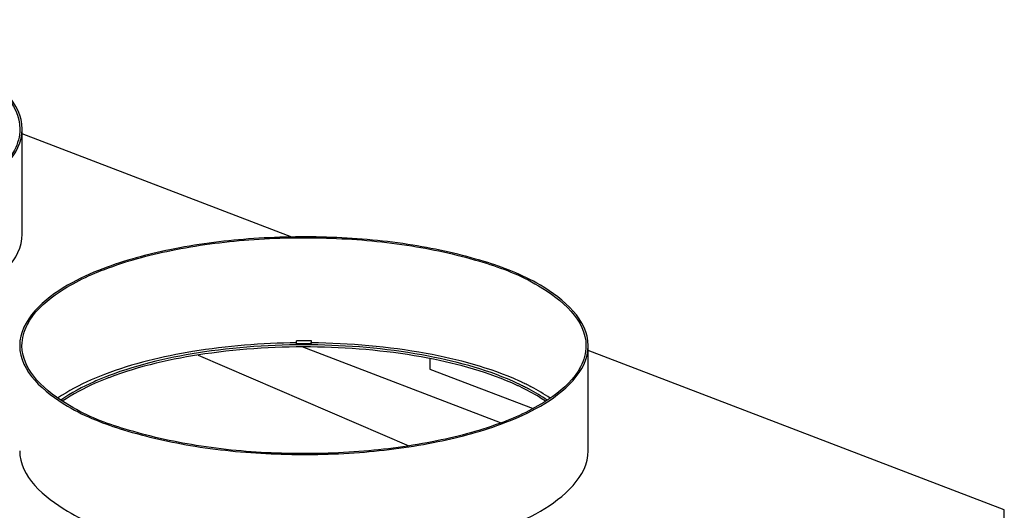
# Model space of a CAD drawing. Header units: millimetres. Extents: x 0 to 561, y -33 to 297.
# Tile 5 of 10: x 64 to 103, y 74 to 93. Entities that reach past the tile are written whole.
import ezdxf

# ---------------------------------------------------------------- set-up
doc = ezdxf.new("R2010")
doc.units = ezdxf.units.MM
doc.header["$LTSCALE"] = 23.1
doc.layers.get('0').update_dxf_attribs({"linetype": 'CONTINUOUS'})
doc.layers.add('AXES_REF', color=7, linetype='CONTINUOUS')

msp = doc.modelspace()

# ---------------------------------------------------------------- linework, layer by layer
at = {"color": 7, "linetype": 'Continuous'}
for p, q in [((74.739436, 84.621759), (64.071995, 88.704011)), ((83.006848, 77.263257), (75.147586, 80.270866)), ((71.033112, 79.951969), (79.367206, 76.356906)), ((102.938188, 73.830563), (86.473138, 80.131465)), ((80.208241, 79.811175), (80.208241, 79.398915)), ((80.208241, 79.398915), (84.293398, 77.835593)), ((102.938188, 72.6732), (102.938188, 73.830563))]:
    msp.add_line(p, q, dxfattribs=at)
at = {"layer": 'AXES_REF', "color": 7, "linetype": 'Continuous'}
for p, q in [((64.071995, 84.737018), (64.071995, 88.894476)), ((74.933359, 80.399325), (74.931003, 80.516904)), ((74.931003, 80.433755), (74.931003, 80.516904)), ((74.933359, 80.399325), (74.931003, 80.433755)), ((75.512917, 80.399325), (75.515273, 80.516904)), ((75.512917, 80.399325), (75.515273, 80.433755)), ((75.515273, 80.433755), (75.515273, 80.516904)), ((86.473138, 76.164471), (86.473138, 80.321929)), ((83.886159, 78.856817), (83.871341, 78.863784))]:
    msp.add_line(p, q, dxfattribs=at)
for centre, radius, start, end in [((75.223138, 51.36368), 29.154688, 89.4258773, 90.5741227), ((75.223138, 51.481208), 28.919569, 89.4258773, 90.5741227), ((71.880733, 67.628624), 12.312118, 110.9409211, 111.0889991), ((71.916185, 67.452843), 12.411302, 110.8128858, 110.9409352), ((79.582822, 69.937394), 9.712329, 64.5065445, 65.1649057), ((79.589863, 70.035183), 9.696085, 64.6726266, 64.9371801), ((79.665937, 70.195759), 9.5184, 64.2736357, 64.6730392), ((79.49343, 69.527597), 10.311676, 65.3941152, 65.637875), ((79.568021, 69.690328), 10.132664, 65.0312374, 65.3944614), ((79.742473, 70.354755), 9.341942, 64.0021032, 64.2732323), ((79.897908, 70.671528), 8.98909, 62.890032, 64.0075396), ((79.632835, 69.829728), 9.978933, 64.8654502, 65.0307314), ((79.808758, 70.201119), 9.567983, 63.6677078, 64.776489), ((79.974825, 70.538664), 9.1918, 63.3854516, 63.6621508), ((80.056563, 70.701619), 9.009494, 62.9652715, 63.3859276), ((80.138634, 70.862611), 8.82879, 62.6805819, 62.9648059), ((80.056309, 70.982718), 8.639905, 62.582999, 62.8846465), ((80.140055, 71.143979), 8.458196, 62.1176879, 62.5835751), ((80.224157, 71.303114), 8.278204, 61.8066659, 62.1171246), ((80.193862, 70.969593), 8.708393, 62.4859317, 62.6803749)]:
    msp.add_arc(centre, radius, start, end, dxfattribs=at)
for points, knots in [([(64.071966, 88.894476), (64.071968, 89.911851), (62.355361, 91.380059), (59.841034, 92.319281), (57.026612, 92.957375), (53.901939, 93.237855), (50.675524, 93.181859), (47.632482, 92.78051), (45.725198, 92.267105), (44.867044, 91.938704)], [0, 0, 0, 0, 0.146926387, 0.262779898, 0.402636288, 0.557507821, 0.716271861, 0.867303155, 1, 1, 1, 1]), ([(44.930684, 91.91435), (45.781972, 92.240124), (47.673998, 92.749422), (50.692696, 93.14756), (53.893299, 93.203108), (56.992975, 92.924872), (59.784881, 92.291882), (62.279094, 91.360174), (63.981969, 89.903712), (63.981967, 88.894476)], [0, 0, 0, 0, 0.132696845, 0.283728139, 0.442492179, 0.597363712, 0.737220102, 0.853073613, 1, 1, 1, 1]), ([(63.981967, 88.894476), (63.981966, 88.6077), (63.7416, 87.778253), (62.547951, 86.683012), (61.396762, 86.136148), (60.713307, 85.874601)], [0, 0, 0, 0, 0.184179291, 0.530013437, 1, 1, 1, 1]), ([(60.776947, 85.850248), (61.257544, 86.034164), (62.604579, 86.618176), (64.071965, 87.877115), (64.071966, 88.894476)], [0, 0, 0, 0, 0.335903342, 1, 1, 1, 1]), ([(60.776947, 81.69279), (61.257584, 81.876722), (62.604706, 82.460749), (64.072072, 83.71992), (64.071982, 84.737322)], [0, 0, 0, 0, 0.335913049, 1, 1, 1, 1]), ([(86.473109, 80.321929), (86.473111, 81.339305), (84.756504, 82.807513), (82.242176, 83.746735), (79.427755, 84.384829), (76.303082, 84.665309), (73.076667, 84.609313), (70.033625, 84.207964), (68.12634, 83.694559), (67.268187, 83.366157)], [0, 0, 0, 0, 0.146926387, 0.262779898, 0.402636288, 0.557507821, 0.716271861, 0.867303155, 1, 1, 1, 1]), ([(67.331826, 83.341804), (68.183115, 83.667578), (70.075141, 84.176876), (73.093839, 84.575014), (76.294442, 84.630562), (79.394118, 84.352325), (82.186024, 83.719336), (84.680237, 82.787628), (86.383111, 81.331166), (86.383109, 80.321929)], [0, 0, 0, 0, 0.132696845, 0.283728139, 0.442492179, 0.597363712, 0.737220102, 0.853073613, 1, 1, 1, 1]), ([(67.268187, 83.366157), (66.78759, 83.182241), (65.440554, 82.598229), (63.973169, 81.33929), (63.973167, 80.321929)], [0, 0, 0, 0, 0.335903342, 1, 1, 1, 1]), ([(64.063167, 80.321929), (64.063167, 80.608705), (64.303534, 81.438152), (65.497182, 82.533393), (66.648371, 83.080257), (67.331826, 83.341804)], [0, 0, 0, 0, 0.184179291, 0.530013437, 1, 1, 1, 1]), ([(63.973167, 80.321929), (63.973165, 79.304554), (65.689772, 77.836346), (68.2041, 76.897124), (71.018522, 76.25903), (74.143194, 75.97855), (77.369609, 76.034545), (80.412651, 76.435894), (82.319936, 76.9493), (83.178089, 77.277701)], [0, 0, 0, 0, 0.146926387, 0.262779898, 0.402636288, 0.557507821, 0.716271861, 0.867303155, 1, 1, 1, 1]), ([(83.11445, 77.302055), (82.263161, 76.976281), (80.371135, 76.466983), (77.352438, 76.068845), (74.151834, 76.013297), (71.052158, 76.291533), (68.260252, 76.924522), (65.766039, 77.856231), (64.063165, 79.312693), (64.063167, 80.321929)], [0, 0, 0, 0, 0.132696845, 0.283728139, 0.442492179, 0.597363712, 0.737220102, 0.853073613, 1, 1, 1, 1]), ([(74.931003, 80.433755), (73.555183, 80.419968), (70.978902, 80.215949), (68.45297, 79.613389), (67.331826, 79.184346)], [0, 0, 0, 0, 0.534051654, 1, 1, 1, 1]), ([(83.697238, 78.818322), (82.57888, 79.341322), (79.939302, 80.066627), (75.743836, 80.4628), (71.462218, 80.216764), (68.701171, 79.59472), (67.480319, 79.12752)], [0, 0, 0, 0, 0.224107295, 0.491001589, 0.762716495, 1, 1, 1, 1]), ([(83.662078, 78.75153), (82.54443, 79.268835), (79.913788, 79.986961), (75.735128, 80.37875), (71.47259, 80.134002), (68.723539, 79.516981), (67.506236, 79.054256)], [0, 0, 0, 0, 0.224450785, 0.491200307, 0.762659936, 1, 1, 1, 1]), ([(83.74702, 78.921086), (82.577503, 79.450677), (79.836401, 80.177147), (77.034529, 80.418531), (75.515273, 80.433755)], [0, 0, 0, 0, 0.45799472, 1, 1, 1, 1]), ([(86.383109, 80.321929), (86.383109, 80.035154), (86.142742, 79.205707), (84.949094, 78.110466), (83.797905, 77.563602), (83.11445, 77.302055)], [0, 0, 0, 0, 0.184179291, 0.530013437, 1, 1, 1, 1]), ([(83.178089, 77.277701), (83.658686, 77.461618), (85.005722, 78.045629), (86.473107, 79.304569), (86.473109, 80.321929)], [0, 0, 0, 0, 0.335903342, 1, 1, 1, 1]), ([(67.331826, 79.184346), (67.154612, 79.116528), (66.512072, 78.853668), (65.891496, 78.529587), (65.475343, 78.243896)], [0, 0, 0, 0, 0.273204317, 1, 1, 1, 1]), ([(67.450615, 79.116109), (67.272805, 79.047537), (66.630427, 78.782228), (66.010712, 78.453604), (65.598228, 78.162637)], [0, 0, 0, 0, 0.274067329, 1, 1, 1, 1]), ([(67.480319, 79.044371), (67.306627, 78.977902), (66.676714, 78.720211), (66.068308, 78.402583), (65.660214, 78.122607)], [0, 0, 0, 0, 0.273141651, 1, 1, 1, 1]), ([(84.787158, 78.121849), (84.711029, 78.174109), (84.381866, 78.38883), (84.03438, 78.574702), (83.763086, 78.704076)], [0, 0, 0, 0, 0.235018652, 1, 1, 1, 1]), ([(63.973151, 76.164167), (63.973241, 75.146749), (65.690128, 73.678773), (68.204449, 72.739529), (71.018875, 72.101523), (74.143482, 71.821095), (77.369813, 71.877102), (80.412753, 72.27846), (82.319972, 72.791856), (83.178089, 73.120243)], [0, 0, 0, 0, 0.146934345, 0.262789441, 0.40264672, 0.557516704, 0.716277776, 0.867307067, 1, 1, 1, 1]), ([(83.178089, 73.120243), (83.658727, 73.304176), (85.005849, 73.888202), (86.473215, 75.147373), (86.473125, 76.164776)], [0, 0, 0, 0, 0.335913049, 1, 1, 1, 1])]:
    msp.add_open_spline(points, degree=3, knots=knots, dxfattribs=at)
for points in [[(84.848125, 78.162573), (84.620419, 78.32322), (84.380788, 78.467519), (84.13518, 78.599178)], [(84.970928, 78.243894), (84.729722, 78.409474), (84.476326, 78.557886), (84.216847, 78.693045)]]:
    msp.add_open_spline(points, degree=3, dxfattribs=at)

doc.saveas('drawing.dxf')
